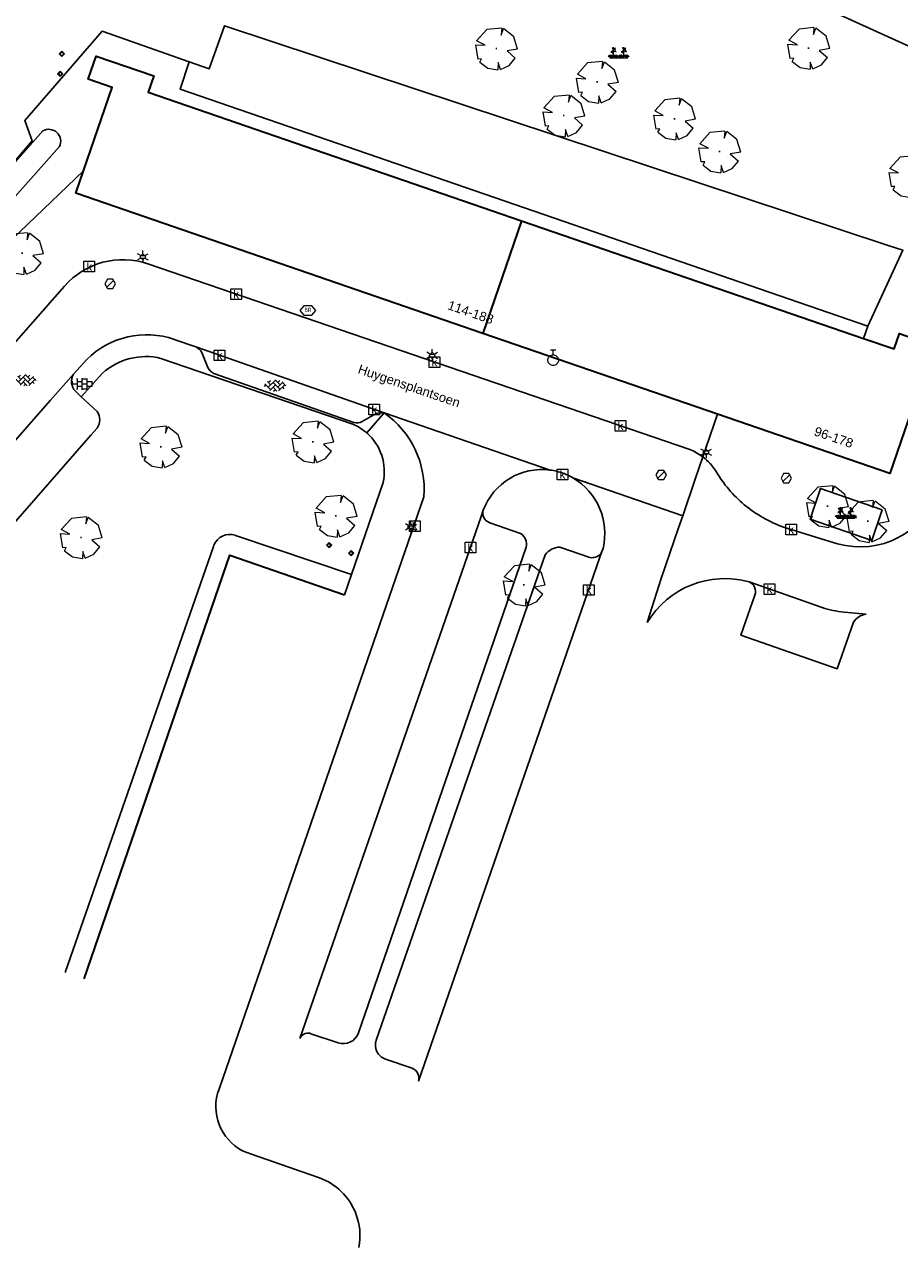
# Model space of a CAD drawing. Header units: metres. Extents: x 100797 to 101486, y 431104 to 431509.
# Tile 16 of 35: x 101197 to 101279, y 431104 to 431219. Entities that reach past the tile are written whole.
import ezdxf

# ---------------------------------------------------------------- set-up
doc = ezdxf.new("R2010")
doc.units = ezdxf.units.M
doc.layers.get('0').update_dxf_attribs({"linetype": 'CONTINUOUS'})
doc.layers.add('BAR_BEBOUWING', color=7, linetype='CONTINUOUS', lineweight=35, true_color=0x707070)
for name, color, linetype, true_color in [('BAR_BGT_BOMEN', 7, 'CONTINUOUS', 0x707070), ('BAR_BGT_PUNTSYMBOLEN', 7, 'CONTINUOUS', 0x707070), ('BAR_BGT_SYMBOLEN', 7, 'CONTINUOUS', 0x707070), ('BAR_HUISNUMMERS EN STRAATNAMEN', 7, 'CONTINUOUS', 0x707070), ('BAR_TOPO', 7, 'CONTINUOUS', 0x707070), ('BAR_WEGEN', 7, 'CONTINUOUS', 0x707070), ('BOR_BOMEN (vaste grootte)', 7, 'CONTINUOUS', 0x707070), ('BOR_LICHTMASTEN', 7, 'CONTINUOUS', 0x707070), ('BOR_RIOOLPUTTEN', 7, 'CONTINUOUS', 0x707070), ('BOR_VERKEERSBORD', 7, 'CONTINUOUS', 0x707070)]:
    doc.layers.add(name, color=color, linetype=linetype, true_color=true_color)
doc.styles.add('NLCS-ISO', font='txt')

# ---------------------------------------------------------------- blocks, each defined once
blk = doc.blocks.new('inspectieput_1', base_point=(100953.43, 431263.36))
at = {"color": 8, "lineweight": 0, "true_color": 0x707070}
for points in [[(100953.93, 431263.36), (100953.68, 431263.79), (100953.18, 431263.79), (100952.93, 431263.36), (100953.18, 431262.93), (100953.68, 431262.93), (100953.93, 431263.36)], [(100953.08, 431263.01), (100953.78, 431263.71)]]:
    blk.add_lwpolyline(points, dxfattribs=at)
blk = doc.blocks.new('lichtmast_1', base_point=(101313.15, 431373.61))
at = {"color": 8, "lineweight": 0, "true_color": 0x707070}
for points in [[(101312.9, 431373.75), (101312.65, 431373.9)], [(101312.9, 431373.46), (101312.65, 431373.32)], [(101313.44, 431373.61), (101313.15, 431373.9), (101312.86, 431373.61), (101313.15, 431373.32), (101313.44, 431373.61)], [(101312.89, 431373.72), (101313.42, 431373.72)], [(101312.89, 431373.49), (101313.42, 431373.49)], [(101313.15, 431373.9), (101313.15, 431374.19)], [(101313.15, 431373.32), (101313.15, 431373.03)], [(101313.4, 431373.75), (101313.65, 431373.9)], [(101313.4, 431373.46), (101313.65, 431373.32)]]:
    blk.add_lwpolyline(points, dxfattribs=at)
blk = doc.blocks.new('boom_5', base_point=(101195.65, 431331.72))
at = {"color": 8, "lineweight": 0, "true_color": 0x707070}
for points in [[(101196.16, 431333.65), (101194.75, 431333.51), (101193.79, 431332.46)], [(101196.16, 431333.65), (101196.1, 431332.99), (101196.34, 431333.6)], [(101197.65, 431331.67), (101197.31, 431332.84), (101196.34, 431333.6)], [(101193.68, 431332.08), (101194.61, 431332.03), (101193.79, 431332.46)], [(101193.68, 431332.08), (101193.91, 431330.74)], [(101195.71, 431331.72), (101195.59, 431331.72), (101195.71, 431331.72)], [(101197.65, 431331.67), (101196.67, 431331.5), (101197.44, 431330.82)], [(101194.1, 431330.45), (101194.26, 431330.76), (101193.91, 431330.74)], [(101196.05, 431329.76), (101196.86, 431330.13), (101197.44, 431330.82)], [(101194.1, 431330.45), (101194.86, 431329.88), (101195.8, 431329.72)], [(101196.05, 431329.76), (101195.82, 431330.4), (101195.8, 431329.72)]]:
    blk.add_lwpolyline(points, dxfattribs=at)
blk = doc.blocks.new('verkeersbord_1', base_point=(101107.64, 431195.48))
at = {"true_color": 0x707070, "transparency": 33554687}
h = blk.add_hatch(color=8, dxfattribs=at)
h.paths.add_polyline_path([(101107.89, 431195.48), (101107.64, 431195.73), (101107.39, 431195.48), (101107.64, 431195.23)])
h.paths.add_polyline_path([(101107.46, 431195.48), (101107.64, 431195.66), (101107.82, 431195.48), (101107.64, 431195.3)], flags=0)
at = {"color": 8, "lineweight": 0, "true_color": 0x707070}
for points in [[(101107.89, 431195.48), (101107.64, 431195.73), (101107.39, 431195.48), (101107.64, 431195.23), (101107.89, 431195.48)], [(101107.82, 431195.48), (101107.64, 431195.66), (101107.46, 431195.48), (101107.64, 431195.3), (101107.82, 431195.48)]]:
    blk.add_lwpolyline(points, dxfattribs=at)
blk = doc.blocks.new('boom_6', base_point=(101276.28, 431172.06))
at = {"color": 8, "lineweight": 0, "true_color": 0x707070}
for points in [[(101276.79, 431173.99), (101275.38, 431173.85), (101274.42, 431172.8)], [(101276.79, 431173.99), (101276.73, 431173.33), (101276.96, 431173.94)], [(101278.28, 431172.01), (101277.93, 431173.18), (101276.96, 431173.94)], [(101274.31, 431172.41), (101275.23, 431172.37), (101274.42, 431172.8)], [(101274.31, 431172.41), (101274.53, 431171.08)], [(101276.34, 431172.06), (101276.22, 431172.06), (101276.34, 431172.06)], [(101278.28, 431172.01), (101277.29, 431171.84), (101278.06, 431171.16)], [(101274.73, 431170.79), (101274.89, 431171.1), (101274.53, 431171.08)], [(101274.73, 431170.79), (101275.48, 431170.22), (101276.42, 431170.06)], [(101276.67, 431170.1), (101276.44, 431170.74), (101276.42, 431170.06)], [(101276.67, 431170.1), (101277.49, 431170.47), (101278.06, 431171.16)]]:
    blk.add_lwpolyline(points, dxfattribs=at)
blk = doc.blocks.new('beplanting_1', base_point=(101316.77, 431360.68))
at = {"color": 8, "lineweight": 0, "true_color": 0x707070}
for points in [[(101316, 431360.34), (101315.73, 431360.52)], [(101316, 431360.34), (101315.8, 431360.61)], [(101316, 431360.34), (101315.92, 431360.64)], [(101316.15, 431360.87), (101315.99, 431360.85)], [(101316, 431360.34), (101316.06, 431360.65)], [(101316, 431360.34), (101316.18, 431360.6)], [(101316, 431360.34), (101316.27, 431360.54)], [(101316.24, 431360.34), (101316.25, 431360.73), (101316.05, 431361.01)], [(101316.12, 431360.91), (101316.16, 431361.04)], [(101316.22, 431361.22), (101316.13, 431361.21)], [(101316.24, 431361.18), (101316.14, 431361.33)], [(101316.18, 431361.27), (101316.19, 431361.31)], [(101316.49, 431360.34), (101316.22, 431360.53)], [(101316.25, 431360.73), (101316.24, 431361.38)], [(101316.25, 431361.12), (101316.43, 431361.29)], [(101316.25, 431360.93), (101316.46, 431361.06)], [(101316.49, 431360.34), (101316.29, 431360.62)], [(101316.34, 431361.21), (101316.32, 431361.28)], [(101316.36, 431361), (101316.5, 431360.93)], [(101316.37, 431361.24), (101316.44, 431361.23)], [(101316.4, 431361.02), (101316.4, 431361.16)], [(101316.49, 431360.34), (101316.41, 431360.64)], [(101316.49, 431360.34), (101316.56, 431360.65)], [(101316.49, 431360.34), (101316.67, 431360.61)], [(101316.49, 431360.34), (101316.76, 431360.54)], [(101316.95, 431360.35), (101316.67, 431360.53)], [(101316.95, 431360.35), (101316.74, 431360.62)], [(101316.95, 431360.35), (101316.87, 431360.65)], [(101316.95, 431360.35), (101317.01, 431360.66)], [(101316.95, 431360.35), (101317.13, 431360.61)], [(101316.95, 431360.35), (101317.22, 431360.55)], [(101317.12, 431360.88), (101316.96, 431360.86)], [(101317.22, 431360.35), (101317.22, 431360.74), (101317.02, 431361.02)], [(101317.09, 431360.92), (101317.13, 431361.04)], [(101317.22, 431361.18), (101317.11, 431361.34)], [(101317.19, 431361.22), (101317.11, 431361.22)], [(101317.15, 431361.28), (101317.16, 431361.32)], [(101317.46, 431360.35), (101317.18, 431360.54)], [(101317.22, 431360.74), (101317.21, 431361.38)], [(101317.22, 431361.13), (101317.4, 431361.3)], [(101317.22, 431360.94), (101317.43, 431361.07)], [(101317.46, 431360.35), (101317.25, 431360.62)], [(101317.31, 431361.21), (101317.29, 431361.28)], [(101317.33, 431361), (101317.47, 431360.94)], [(101317.34, 431361.25), (101317.41, 431361.24)], [(101317.37, 431361.03), (101317.37, 431361.16)], [(101317.46, 431360.35), (101317.38, 431360.65)], [(101317.46, 431360.35), (101317.52, 431360.66)], [(101317.46, 431360.35), (101317.64, 431360.62)], [(101317.46, 431360.35), (101317.73, 431360.55)], [(101315.94, 431360.34), (101317.6, 431360.35)]]:
    blk.add_lwpolyline(points, dxfattribs=at)
blk = doc.blocks.new('betonstraatstenen_1', base_point=(101286.8, 431176.56))
at = {"color": 8, "lineweight": 0, "true_color": 0x707070}
for points in [[(101285.78, 431176.42), (101285.91, 431176.56)], [(101285.81, 431176.66), (101286.35, 431176.12)], [(101286.05, 431176.87), (101286.35, 431176.56)], [(101286.13, 431176.34), (101286.8, 431177)], [(101286.13, 431176.78), (101286.33, 431176.98)], [(101286.27, 431176.03), (101286.8, 431176.56)], [(101286.58, 431176.78), (101287.24, 431176.12)], [(101286.58, 431176.34), (101286.94, 431175.97)], [(101286.77, 431177.03), (101287.24, 431176.56)], [(101287.02, 431176.78), (101287.21, 431176.98)], [(101287.02, 431176.34), (101287.53, 431176.85)], [(101287.11, 431175.99), (101287.68, 431176.56)], [(101287.46, 431176.78), (101287.78, 431176.46)], [(101287.46, 431176.34), (101287.6, 431176.19)], [(101286.64, 431175.97), (101286.8, 431176.12)]]:
    blk.add_lwpolyline(points, dxfattribs=at)
blk = doc.blocks.new('tegels_1', base_point=(101313.55, 431423.17))
at = {"color": 8, "lineweight": 0, "true_color": 0x707070}
for points in [[(101312.6, 431423.4), (101312.63, 431423.4)], [(101312.6, 431422.94), (101312.63, 431422.94)], [(101312.63, 431422.91), (101312.63, 431423.43)], [(101312.63, 431423.17), (101313.09, 431423.17)], [(101312.99, 431423.63), (101313.09, 431423.63)], [(101312.99, 431422.71), (101313.09, 431422.71)], [(101313.09, 431422.68), (101313.09, 431423.66)], [(101313.09, 431423.4), (101313.55, 431423.4)], [(101313.09, 431422.94), (101313.55, 431422.94)], [(101313.55, 431422.62), (101313.55, 431423.72)], [(101313.55, 431423.63), (101314.02, 431423.63)], [(101313.55, 431423.17), (101314.02, 431423.17)], [(101313.55, 431422.71), (101314.02, 431422.71)], [(101314.02, 431422.68), (101314.02, 431423.66)], [(101314.02, 431423.4), (101314.48, 431423.4)], [(101314.02, 431422.94), (101314.48, 431422.94)], [(101314.48, 431422.91), (101314.48, 431423.43)], [(101314.48, 431423.17), (101314.6, 431423.17)]]:
    blk.add_lwpolyline(points, dxfattribs=at)
blk = doc.blocks.new('kolk-symbool_1', base_point=(101288.59, 431172.13))
at = {"true_color": 0x707070, "transparency": 33554687}
h = blk.add_hatch(color=8, dxfattribs=at)
h.paths.add_polyline_path([(101288.62, 431172.08), (101288.85, 431172.3), (101288.72, 431172.3), (101288.49, 431172.06), (101288.56, 431172.01), (101288.75, 431171.72), (101288.87, 431171.72)])
h.paths.add_polyline_path([(101288.56, 431172.01), (101288.49, 431172.06), (101288.49, 431172.52), (101288.39, 431172.52), (101288.39, 431171.72), (101288.49, 431171.72), (101288.49, 431171.95)], flags=0)
at = {"color": 8, "lineweight": 0, "true_color": 0x707070}
blk.add_lwpolyline([(101288.09, 431172.62), (101289.09, 431172.62), (101289.09, 431171.62), (101288.09, 431171.62), (101288.09, 431172.62)], dxfattribs=at)
blk = doc.blocks.new('verkeersbord_2', base_point=(101289.84, 431190.77))
at = {"true_color": 0x707070, "transparency": 33554687}
h = blk.add_hatch(color=8, dxfattribs=at)
h.paths.add_polyline_path([(101290.09, 431190.77), (101289.84, 431191.02), (101289.59, 431190.77), (101289.84, 431190.52)])
h.paths.add_polyline_path([(101289.66, 431190.77), (101289.84, 431190.94), (101290.02, 431190.77), (101289.84, 431190.59)], flags=0)
at = {"color": 8, "lineweight": 0, "true_color": 0x707070}
for points in [[(101290.09, 431190.77), (101289.84, 431191.02), (101289.59, 431190.77), (101289.84, 431190.52), (101290.09, 431190.77)], [(101290.02, 431190.77), (101289.84, 431190.94), (101289.66, 431190.77), (101289.84, 431190.59), (101290.02, 431190.77)]]:
    blk.add_lwpolyline(points, dxfattribs=at)
blk = doc.blocks.new('brandkraanput_1', base_point=(101151.07, 431424.81))
at = {"true_color": 0x707070, "transparency": 33554687}
h = blk.add_hatch(color=8, dxfattribs=at)
h.paths.add_polyline_path([(101150.82, 431424.99), (101150.91, 431424.99), (101150.98, 431425), (101150.96, 431425.01), (101150.95, 431425.02), (101150.93, 431425.02), (101150.91, 431425.03), (101150.8, 431425.03), (101150.79, 431425.02), (101150.78, 431425.01), (101150.78, 431424.64), (101150.79, 431424.62), (101150.8, 431424.62), (101150.91, 431424.62), (101150.92, 431424.62), (101150.94, 431424.62), (101150.96, 431424.63), (101150.98, 431424.64), (101150.99, 431424.65), (101150.82, 431424.66), (101150.82, 431424.82), (101150.91, 431424.82), (101150.99, 431424.83), (101150.97, 431424.84), (101150.98, 431424.85), (101150.82, 431424.86)])
h.paths.add_polyline_path([(101151.01, 431424.92), (101151.01, 431424.94), (101151, 431424.96), (101150.99, 431424.98), (101150.98, 431425), (101150.91, 431424.99), (101150.91, 431424.99), (101150.93, 431424.98), (101150.95, 431424.97), (101150.95, 431424.96), (101150.96, 431424.94), (101150.97, 431424.92), (101150.97, 431424.92), (101150.96, 431424.9), (101150.95, 431424.88), (101150.94, 431424.88), (101150.93, 431424.87), (101150.91, 431424.86), (101150.82, 431424.86), (101150.98, 431424.85), (101150.99, 431424.87), (101151, 431424.88), (101151.01, 431424.9)], flags=0)
h.paths.add_polyline_path([(101151.03, 431424.74), (101151.03, 431424.77), (101151.02, 431424.78), (101151.01, 431424.8), (101151, 431424.82), (101150.99, 431424.83), (101150.91, 431424.82), (101150.91, 431424.82), (101150.93, 431424.82), (101150.95, 431424.81), (101150.96, 431424.8), (101150.97, 431424.79), (101150.98, 431424.78), (101150.99, 431424.76), (101150.99, 431424.74), (101150.99, 431424.74), (101150.98, 431424.72), (101150.98, 431424.7), (101150.96, 431424.68), (101150.96, 431424.68), (101150.95, 431424.67), (101150.93, 431424.66), (101150.91, 431424.66), (101150.82, 431424.66), (101150.99, 431424.65), (101151, 431424.66), (101151.01, 431424.68), (101151.02, 431424.7), (101151.03, 431424.72), (101151.03, 431424.74)], flags=0)
h.paths.add_polyline_path([(101151.15, 431424.78), (101151.24, 431424.78), (101151.24, 431424.78), (101151.28, 431424.79), (101151.29, 431424.79), (101151.31, 431424.8), (101151.32, 431424.81), (101151.15, 431424.82), (101151.15, 431424.99), (101151.24, 431424.99), (101151.32, 431424.99), (101151.31, 431425), (101151.29, 431425.01), (101151.28, 431425.02), (101151.26, 431425.03), (101151.24, 431425.03), (101151.13, 431425.03), (101151.12, 431425.02), (101151.11, 431425.01), (101151.11, 431424.64), (101151.12, 431424.62), (101151.13, 431424.62), (101151.15, 431424.62), (101151.15, 431424.64)], flags=0)
h.paths.add_polyline_path([(101151.28, 431424.79), (101151.24, 431424.78), (101151.32, 431424.63), (101151.32, 431424.62), (101151.34, 431424.62), (101151.35, 431424.62), (101151.36, 431424.64), (101151.36, 431424.65)], flags=0)
h.paths.add_polyline_path([(101151.36, 431424.88), (101151.36, 431424.9), (101151.36, 431424.92), (101151.35, 431424.94), (101151.35, 431424.96), (101151.34, 431424.97), (101151.32, 431424.99), (101151.24, 431424.99), (101151.24, 431424.99), (101151.26, 431424.98), (101151.28, 431424.97), (101151.29, 431424.96), (101151.3, 431424.96), (101151.31, 431424.94), (101151.31, 431424.92), (101151.32, 431424.9), (101151.32, 431424.9), (101151.31, 431424.88), (101151.31, 431424.86), (101151.29, 431424.85), (101151.29, 431424.84), (101151.27, 431424.83), (101151.26, 431424.82), (101151.24, 431424.82), (101151.15, 431424.82), (101151.32, 431424.81), (101151.34, 431424.83), (101151.35, 431424.84), (101151.35, 431424.86)], flags=0)
at = {"color": 8, "lineweight": 0, "true_color": 0x707070}
blk.add_lwpolyline([(101150.3, 431424.77), (101150.67, 431424.33), (101151.42, 431424.33), (101151.8, 431424.77), (101151.42, 431425.22), (101150.67, 431425.22), (101150.3, 431424.77)], dxfattribs=at)
blk = doc.blocks.new('verdeelkast_1', base_point=(101307.585, 431217.287))
at = {"color": 8, "lineweight": 0, "true_color": 0x707070}
for points in [[(101307.335, 431216.8495), (101307.1475, 431217.037), (101307.085, 431217.2245), (101307.085, 431217.3495), (101307.1475, 431217.537), (101307.335, 431217.7245), (101307.5225, 431217.787), (101307.6475, 431217.787), (101307.835, 431217.7245), (101308.0225, 431217.537), (101308.085, 431217.3495), (101308.085, 431217.2245), (101308.0225, 431217.037), (101307.835, 431216.8495), (101307.6475, 431216.787), (101307.5225, 431216.787), (101307.335, 431216.8495)], [(101307.335, 431218.287), (101307.835, 431218.287)], [(101307.585, 431217.787), (101307.585, 431218.287)]]:
    blk.add_lwpolyline(points, dxfattribs=at)

msp = doc.modelspace()

# ---------------------------------------------------------------- linework, layer by layer
at = {"layer": 'BAR_BEBOUWING', "ltscale": 10, "flags": 128}
for points in [[(101202.395, 431205.025), (101205.096, 431212.877), (101202.837, 431213.655), (101203.606, 431215.831), (101209.009, 431213.972), (101208.483, 431212.441), (101243.658, 431200.34)], [(101240.009, 431189.732), (101201.671, 431202.92), (101202.395, 431205.025)], [(101243.658, 431200.34), (101240.009, 431189.732)], [(101243.658, 431200.34), (101275.869, 431189.26)], [(101262.13, 431182.123), (101240.009, 431189.732)], [(101275.869, 431189.26), (101278.764, 431188.264), (101279.264, 431189.716), (101282.495, 431188.604)], [(101282.495, 431188.604), (101278.346, 431176.545), (101262.13, 431182.123)], [(101202.457, 431128.974), (101216.18, 431168.837), (101226.98, 431165.119)]]:
    msp.add_lwpolyline(points, dxfattribs=at)
at = {"layer": 'BAR_TOPO', "ltscale": 0.01, "flags": 128}
for points in [[(101270.844, 431221.175), (101272.033, 431220.44), (101283.261, 431215.346), (101285.834, 431214.178), (101286.539, 431216.055), (101294.715, 431212.737)], [(101212.359, 431215.298), (101204.143, 431218.173), (101196.857, 431209.781), (101197.561, 431207.865), (101193.439, 431203.086), (101192.482, 431203.344), (101188.523, 431198.762), (101186.02, 431200.954), (101185.131, 431199.947), (101182.167, 431202.506), (101176.133, 431195.726)], [(101276.284, 431190.421), (101279.582, 431197.551), (101278.185, 431198.013), (101215.667, 431218.697), (101214.247, 431214.638), (101212.359, 431215.298)], [(101202.395, 431205.025), (101205.096, 431212.877), (101202.837, 431213.655), (101203.606, 431215.831), (101209.009, 431213.972), (101208.483, 431212.441), (101243.658, 431200.34)], [(101212.359, 431215.298), (101211.513, 431212.706), (101276.284, 431190.421)], [(101202.395, 431205.025), (101193.362, 431196.4)], [(101240.009, 431189.732), (101201.671, 431202.92), (101202.395, 431205.025)], [(101243.658, 431200.34), (101240.009, 431189.732)], [(101243.658, 431200.34), (101275.869, 431189.26)], [(101275.869, 431189.26), (101276.284, 431190.421)], [(101262.13, 431182.123), (101240.009, 431189.732)], [(101275.869, 431189.26), (101278.764, 431188.264), (101279.264, 431189.716), (101282.495, 431188.604)], [(101230.732, 431182.236), (101212.989, 431188.453)], [(101282.495, 431188.604), (101278.346, 431176.545), (101262.13, 431182.123)], [(101201.441, 431185.889), (101199.303, 431183.451), (101151.809, 431129.295)], [(101230.732, 431182.236), (101229.091, 431180.356)], [(101230.732, 431182.236), (101246.357, 431176.861)], [(101262.13, 431182.123), (101260.736, 431178.1)], [(101258.843, 431172.566), (101260.056, 431176.094), (101260.736, 431178.1)], [(101248.505, 431176.122), (101258.843, 431172.566)], [(101240.056, 431173.084), (101239.854, 431172.501), (101222.787, 431123.337)], [(101255.498, 431162.497), (101256.814, 431166.667), (101258.455, 431171.439), (101258.843, 431172.566)], [(101202.457, 431128.974), (101216.18, 431168.837), (101226.98, 431165.119)], [(101233.954, 431119.318), (101251.049, 431168.65), (101251.235, 431169.186)], [(101227.636, 431167.025), (101226.98, 431165.119)]]:
    msp.add_lwpolyline(points, dxfattribs=at)
msp.add_lwpolyline([(101200.126, 431207.326, 0.7513164), (101198.567, 431208.791), (101192.426, 431201.855, 0.5737769), (101193.948, 431200.402)], format="xyb", close=True, dxfattribs=at)
for points in [[(101133.159, 431108.705), (101133.189, 431108.796, -0.0274098), (101139.187, 431121.867, -0.0163533), (101143.126, 431127.944, -0.0237489), (101146.679, 431132.678), (101148.965, 431135.284), (101194.716, 431187.458), (101200.597, 431194.165), (101200.615, 431194.185, -0.3035525), (101208.468, 431196.272), (101259.513, 431178.809, -0.0662457), (101260.736, 431178.1)], [(101260.736, 431178.1, -0.0878695), (101261.989, 431176.724, 0.0848323), (101264.634, 431173.604, 0.0828077), (101268.322, 431171.49), (101273.118, 431170.019), (101273.437, 431169.922, 0.3980687), (101282.89, 431174.861), (101282.934, 431174.991), (101288.167, 431190.623)], [(101212.989, 431188.453), (101211.043, 431189.135), (101210.956, 431189.165, 0.2859212), (101202.707, 431187.272), (101201.441, 431185.889)], [(101212.989, 431188.453, -0.1223339), (101213.551, 431187.938), (101214.114, 431186.522, 0.1724654), (101214.659, 431185.96), (101227.872, 431181.331, 0.171944), (101228.648, 431181.43), (101229.972, 431182.184, -0.120394), (101230.732, 431182.236)], [(101202.191, 431183.767), (101204.19, 431185.981, -0.249359), (101209.692, 431187.377), (101227.767, 431181.176, -0.0819469), (101229.091, 431180.356)], [(101202.191, 431183.767), (101201.639, 431184.278, -0.3326468), (101201.441, 431185.889)], [(101159.285, 431129.997), (101203.093, 431180.139), (101203.674, 431180.804, 0.3238818), (101203.676, 431182.391), (101202.191, 431183.767)], [(101228.339, 431103.67, 0.1455501), (101228.01, 431106.965, 0.2109667), (101224.64, 431110.22), (101224.433, 431110.292), (101218.235, 431112.447), (101217.789, 431112.602, -0.3797351), (101215.023, 431118.181), (101215.23, 431118.782), (101234.454, 431174.351, 0.2678737), (101230.732, 431182.236)], [(101229.091, 431180.356, -0.2758483), (101230.615, 431175.679), (101227.636, 431167.025)], [(101240.056, 431173.084, -0.3489105), (101246.357, 431176.861)], [(101246.357, 431176.861, -0.0525287), (101247.556, 431176.574, -0.0438463), (101248.505, 431176.122)], [(101248.505, 431176.122, -0.3296207), (101251.339, 431169.486), (101251.235, 431169.186)], [(101222.787, 431123.337, -0.3715955), (101223.721, 431123.836), (101223.825, 431123.801), (101226.385, 431122.943, 0.4102987), (101228.306, 431123.885), (101228.309, 431123.894), (101244.102, 431169.617, 0.3073819), (101243.553, 431170.901), (101240.663, 431171.908), (101240.606, 431171.927, -0.3988288), (101240.056, 431173.084)], [(101227.636, 431167.025), (101216.71, 431170.718), (101216.68, 431170.729, 0.3982232), (101214.681, 431169.782), (101214.645, 431169.677), (101200.677, 431129.554)], [(101251.235, 431169.186, -0.1492721), (101250.792, 431168.738, -0.1729786), (101250.082, 431168.629), (101247.275, 431169.606, 0.2394724), (101245.881, 431168.878), (101229.972, 431123.196, 0.4168117), (101230.85, 431121.405), (101233.346, 431120.565, -0.3691121), (101233.954, 431119.318)], [(101265.098, 431166.334, 0.3387668), (101255.498, 431162.497)], [(101265.098, 431166.334, -0.3947625), (101265.648, 431165.104), (101265.645, 431165.094), (101264.326, 431161.315), (101273.384, 431158.164), (101274.936, 431162.547, -0.2304027), (101276.119, 431163.294)], [(101276.119, 431163.294), (101274.045, 431163.493, -0.049654), (101271.968, 431163.916), (101265.098, 431166.334)]]:
    msp.add_lwpolyline(points, format="xyb", dxfattribs=at)
msp.add_lwpolyline([(101277.643, 431173.104), (101271.83, 431175.115), (101270.834, 431172.235), (101276.646, 431170.224)], close=True, dxfattribs=at)
at = {"layer": 'BAR_WEGEN', "ltscale": 0.01, "flags": 128}
for points in [[(101202.395, 431205.025), (101193.362, 431196.4)], [(101230.732, 431182.236), (101212.989, 431188.453)], [(101201.441, 431185.889), (101199.303, 431183.451), (101151.809, 431129.295)], [(101230.732, 431182.236), (101229.091, 431180.356)], [(101230.732, 431182.236), (101246.357, 431176.861)], [(101262.13, 431182.123), (101260.736, 431178.1)], [(101258.843, 431172.566), (101260.056, 431176.094), (101260.736, 431178.1)], [(101248.505, 431176.122), (101258.843, 431172.566)], [(101240.056, 431173.084), (101239.854, 431172.501), (101222.787, 431123.337)], [(101255.498, 431162.497), (101256.814, 431166.667), (101258.455, 431171.439), (101258.843, 431172.566)], [(101233.954, 431119.318), (101251.049, 431168.65), (101251.235, 431169.186)], [(101227.636, 431167.025), (101226.98, 431165.119)]]:
    msp.add_lwpolyline(points, dxfattribs=at)
for points in [[(101133.159, 431108.705), (101133.189, 431108.796, -0.0274098), (101139.187, 431121.867, -0.0163533), (101143.126, 431127.944, -0.0237489), (101146.679, 431132.678), (101148.965, 431135.284), (101194.716, 431187.458), (101200.597, 431194.165), (101200.615, 431194.185, -0.3035525), (101208.468, 431196.272), (101259.513, 431178.809, -0.0662457), (101260.736, 431178.1)], [(101260.736, 431178.1, -0.0878695), (101261.989, 431176.724, 0.0848323), (101264.634, 431173.604, 0.0828077), (101268.322, 431171.49), (101273.118, 431170.019), (101273.437, 431169.922, 0.3980687), (101282.89, 431174.861), (101282.934, 431174.991), (101288.167, 431190.623)], [(101212.989, 431188.453), (101211.043, 431189.135), (101210.956, 431189.165, 0.2859212), (101202.707, 431187.272), (101201.441, 431185.889)], [(101212.989, 431188.453, -0.1223339), (101213.551, 431187.938), (101214.114, 431186.522, 0.1724654), (101214.659, 431185.96), (101227.872, 431181.331, 0.171944), (101228.648, 431181.43), (101229.972, 431182.184, -0.120394), (101230.732, 431182.236)], [(101202.191, 431183.767), (101204.19, 431185.981, -0.249359), (101209.692, 431187.377), (101227.767, 431181.176, -0.0819469), (101229.091, 431180.356)], [(101202.191, 431183.767), (101201.639, 431184.278, -0.3326468), (101201.441, 431185.889)], [(101159.285, 431129.997), (101203.093, 431180.139), (101203.674, 431180.804, 0.3238818), (101203.676, 431182.391), (101202.191, 431183.767)], [(101228.339, 431103.67, 0.1455501), (101228.01, 431106.965, 0.2109667), (101224.64, 431110.22), (101224.433, 431110.292), (101218.235, 431112.447), (101217.789, 431112.602, -0.3797351), (101215.023, 431118.181), (101215.23, 431118.782), (101234.454, 431174.351, 0.2678737), (101230.732, 431182.236)], [(101229.091, 431180.356, -0.2758483), (101230.615, 431175.679), (101227.636, 431167.025)], [(101240.056, 431173.084, -0.3489105), (101246.357, 431176.861)], [(101246.357, 431176.861, -0.0525287), (101247.556, 431176.574, -0.0438463), (101248.505, 431176.122)], [(101248.505, 431176.122, -0.3296207), (101251.339, 431169.486), (101251.235, 431169.186)], [(101222.787, 431123.337, -0.3715955), (101223.721, 431123.836), (101223.825, 431123.801), (101226.385, 431122.943, 0.4102987), (101228.306, 431123.885), (101228.309, 431123.894), (101244.102, 431169.617, 0.3073819), (101243.553, 431170.901), (101240.663, 431171.908), (101240.606, 431171.927, -0.3988288), (101240.056, 431173.084)], [(101251.235, 431169.186, -0.1492721), (101250.792, 431168.738, -0.1729786), (101250.082, 431168.629), (101247.275, 431169.606, 0.2394724), (101245.881, 431168.878), (101229.972, 431123.196, 0.4168117), (101230.85, 431121.405), (101233.346, 431120.565, -0.3691121), (101233.954, 431119.318)], [(101265.098, 431166.334, 0.3387668), (101255.498, 431162.497)], [(101265.098, 431166.334, -0.3947625), (101265.648, 431165.104), (101265.645, 431165.094), (101264.326, 431161.315), (101273.384, 431158.164), (101274.936, 431162.547, -0.2304027), (101276.119, 431163.294)], [(101276.119, 431163.294), (101274.045, 431163.493, -0.049654), (101271.968, 431163.916), (101265.098, 431166.334)]]:
    msp.add_lwpolyline(points, format="xyb", dxfattribs=at)
msp.add_lwpolyline([(101277.643, 431173.104), (101271.83, 431175.115), (101270.834, 431172.235), (101276.646, 431170.224)], close=True, dxfattribs=at)

# ---------------------------------------------------------------- block references
at = {"layer": 'BAR_BGT_BOMEN'}
for p in [(101241.286, 431216.54), (101270.696, 431216.594), (101250.78, 431213.399), (101247.625, 431210.23), (101258.061, 431209.937), (101262.305, 431206.848), (101280.217, 431204.528), (101196.626, 431197.272), (101209.676, 431179.062), (101223.993, 431179.53), (101272.469, 431173.452), (101226.167, 431172.542), (101276.276, 431172.059), (101202.163, 431170.528)]:
    msp.add_blockref('boom_6', p, dxfattribs=at)
at = {"layer": 'BAR_BGT_PUNTSYMBOLEN'}
for name, p in [('verkeersbord_2', (101200.207, 431214.16)), ('kolk-symbool_1', (101202.944, 431196.032)), ('kolk-symbool_1', (101216.775, 431193.43)), ('brandkraanput_1', (101223.547, 431191.923)), ('kolk-symbool_1', (101215.215, 431187.673)), ('verdeelkast_1', (101246.644, 431187.196)), ('kolk-symbool_1', (101235.457, 431187.039)), ('kolk-symbool_1', (101229.788, 431182.567)), ('kolk-symbool_1', (101252.982, 431181.043)), ('kolk-symbool_1', (101247.511, 431176.454)), ('kolk-symbool_1', (101233.612, 431171.59)), ('kolk-symbool_1', (101269.053, 431171.265)), ('kolk-symbool_1', (101238.84, 431169.582)), ('verkeersbord_2', (101227.603, 431169.041)), ('kolk-symbool_1', (101249.986, 431165.583)), ('kolk-symbool_1', (101267.02, 431165.658))]:
    msp.add_blockref(name, p, dxfattribs=at)
at = {"layer": 'BAR_BGT_SYMBOLEN'}
for name, p in [('beplanting_1', (101252.845, 431215.99)), ('betonstraatstenen_1', (101196.947, 431185.384)), ('tegels_1', (101202.284, 431184.978)), ('betonstraatstenen_1', (101220.468, 431184.879)), ('beplanting_1', (101274.238, 431172.67))]:
    msp.add_blockref(name, p, dxfattribs=at)
at = {"layer": 'BOR_BOMEN (vaste grootte)'}
msp.add_blockref('boom_5', (101243.888, 431166.066), dxfattribs=at)
at = {"layer": 'BOR_LICHTMASTEN'}
for p in [(101207.98, 431196.939), (101235.248, 431187.658), (101261.04, 431178.556), (101233.217, 431171.5)]:
    msp.add_blockref('lichtmast_1', p, dxfattribs=at)
at = {"layer": 'BOR_RIOOLPUTTEN'}
for p in [(101204.9, 431194.4), (101256.8, 431176.4), (101268.6, 431176.1)]:
    msp.add_blockref('inspectieput_1', p, dxfattribs=at)
at = {"layer": 'BOR_VERKEERSBORD'}
for p in [(101200.359, 431216.034), (101225.527, 431169.801)]:
    msp.add_blockref('verkeersbord_1', p, dxfattribs=at)

# ---------------------------------------------------------------- texts
at = {"layer": 'BAR_HUISNUMMERS EN STRAATNAMEN', "char_height": 0.87, "attachment_point": 5, "style": 'NLCS-ISO'}
for s, insert, rotation in [('{{\\fArial|b0|i0;114-188}}', (101238.869, 431191.711), 341.1), ('{{\\fArial|b0|i0;Huygensplantsoen}}', (101233.032, 431184.661), 341.09394), ('{{\\fArial|b0|i0;96-178}}', (101273.071, 431179.946), 341.1)]:
    msp.add_mtext(s, dxfattribs=dict(at, insert=insert, rotation=rotation))

doc.saveas('drawing.dxf')
